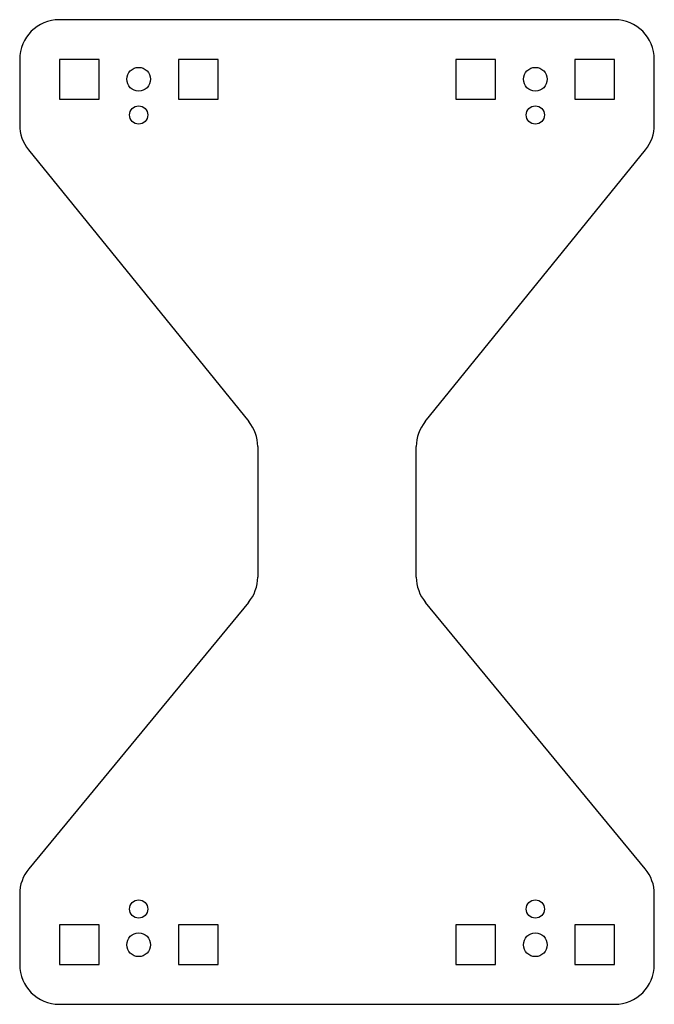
# Model space of a CAD drawing. Header units: millimetres. Extents: x 0 to 80, y 0 to 124.
import ezdxf

# ---------------------------------------------------------------- set-up
doc = ezdxf.new("R2010")
doc.units = ezdxf.units.MM

msp = doc.modelspace()

# ---------------------------------------------------------------- linework, layer by layer
at = {"color": 7, "linetype": 'Continuous', "lineweight": 25}
for p, q in [((75, 124), (5, 124)), ((0, 119), (0, 110.77)), ((5, 119), (5, 114)), ((10, 119), (5, 119)), ((10, 114), (10, 119)), ((25, 119), (20, 119)), ((20, 119), (20, 114)), ((25, 114), (25, 119)), ((55, 119), (55, 114)), ((60, 119), (55, 119)), ((60, 114), (60, 119)), ((75, 119), (70, 119)), ((70, 119), (70, 114)), ((75, 114), (75, 119)), ((80, 110.77), (80, 119)), ((5, 114), (10, 114)), ((20, 114), (25, 114)), ((55, 114), (60, 114)), ((70, 114), (75, 114)), ((1.12, 107.62), (28.88, 73.38)), ((51.12, 73.38), (78.88, 107.62)), ((30, 70.23), (30, 53.8)), ((50, 53.8), (50, 70.23)), ((28.86, 50.61), (1.14, 17.06)), ((78.86, 17.06), (51.14, 50.61)), ((0, 13.87), (0, 5)), ((80, 5), (80, 13.87)), ((5, 10), (5, 5)), ((10, 10), (5, 10)), ((10, 5), (10, 10)), ((25, 10), (20, 10)), ((20, 10), (20, 5)), ((25, 5), (25, 10)), ((55, 10), (55, 5)), ((60, 10), (55, 10)), ((60, 5), (60, 10)), ((75, 10), (70, 10)), ((70, 10), (70, 5)), ((75, 5), (75, 10)), ((5, 5), (10, 5)), ((20, 5), (25, 5)), ((55, 5), (60, 5)), ((70, 5), (75, 5)), ((5, 0), (75, 0))]:
    msp.add_line(p, q, dxfattribs=at)
for centre, radius in [((15, 116.5), 1.5), ((65, 116.5), 1.5), ((15, 112), 1.15), ((65, 112), 1.15), ((15, 12), 1.15), ((65, 12), 1.15), ((15, 7.5), 1.5), ((65, 7.5), 1.5)]:
    msp.add_circle(centre, radius, dxfattribs=at)
for centre, start, end in [((5, 119), 90, 180), ((75, 119), 0, 90), ((5, 110.77), 180, 219.0355), ((75, 110.77), 320.9645, 0), ((25, 70.23), 0, 39.0355), ((55, 70.23), 140.9645, 180), ((25, 53.8), 320.4518, 0), ((55, 53.8), 180, 219.5482), ((5, 13.87), 140.4518, 180), ((75, 13.87), 0, 39.5482), ((5, 5), 180, 270), ((75, 5), 270, 0)]:
    msp.add_arc(centre, 5, start, end, dxfattribs=at)

doc.saveas('drawing.dxf')
